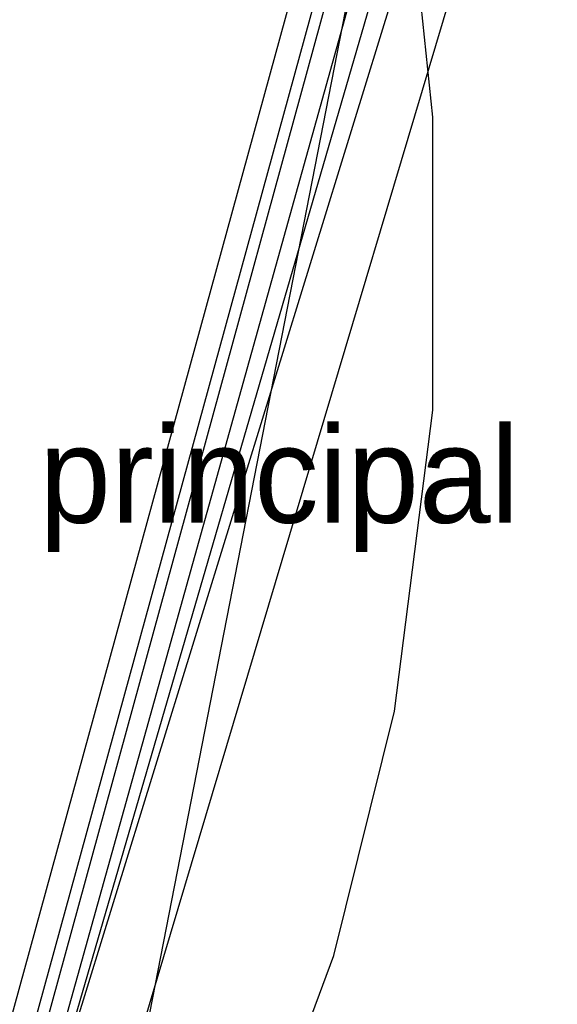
# Model space of a CAD drawing. Header units: feet. Extents: x -79 to 198, y -22 to 181.
# Tile 113 of 256: x 125 to 132, y 45 to 57. Entities that reach past the tile are written whole.
import ezdxf
from ezdxf.enums import TextEntityAlignment as Align

# ---------------------------------------------------------------- set-up
doc = ezdxf.new("R2010")
doc.units = ezdxf.units.FT
for name, color, linetype in [('A-AREA-UNIDAD', 30, 'CONTINUOUS'), ('A-LINEA', 7, 'CONTINUOUS'), ('A-NOMBRE-ESPACIO', 2, 'CONTINUOUS')]:
    doc.layers.add(name, color=color, linetype=linetype)

msp = doc.modelspace()

# ---------------------------------------------------------------- linework, layer by layer
at = {"layer": 'A-AREA-UNIDAD'}
msp.add_lwpolyline([(98.32, 43.8756), (114.24, 40.1956), (114.72, 42.2044), (115.68, 42.2044), (118.96, 41.4044), (119.808, 41.4044), (119.84, 40.32), (119.392, 38.56), (124.96, 37.28), (125.072, 37.0489), (126.592, 39.3956), (128.032, 42.3289), (129.088, 45.1733), (129.84, 48.2133), (130.32, 51.9644), (130.32, 55.6089), (130.048, 58.2044), (129.12, 62.88), (128.88, 65.8489), (128.992, 69.2444), (129.6, 72.8889)], dxfattribs=at)
at = {"layer": 'A-LINEA'}
for p, q in [((122.4044, 33.5503), (129.7576, 60.369)), ((122.5222, 33.4328), (129.9135, 60.4079)), ((125.3057, 36.8263), (129.9107, 60.4021)), ((122.1555, 33.7722), (129.4328, 60.2941)), ((122.1691, 31.562), (130.0559, 59.8186)), ((121.5643, 29.6064), (130.1983, 59.2834)), ((120.7285, 27.6071), (130.3389, 58.7925)), ((121.5473, 27.0062), (130.6986, 57.6547)), ((121.5473, 27.0062), (130.6986, 57.6547))]:
    msp.add_line(p, q, dxfattribs=at)

# ---------------------------------------------------------------- texts
at = {"layer": 'A-NOMBRE-ESPACIO'}
msp.add_text('Dorm. principal', height=1.2, dxfattribs=at).set_placement((126, 50.56), align=Align.CENTER)

doc.saveas('drawing.dxf')
